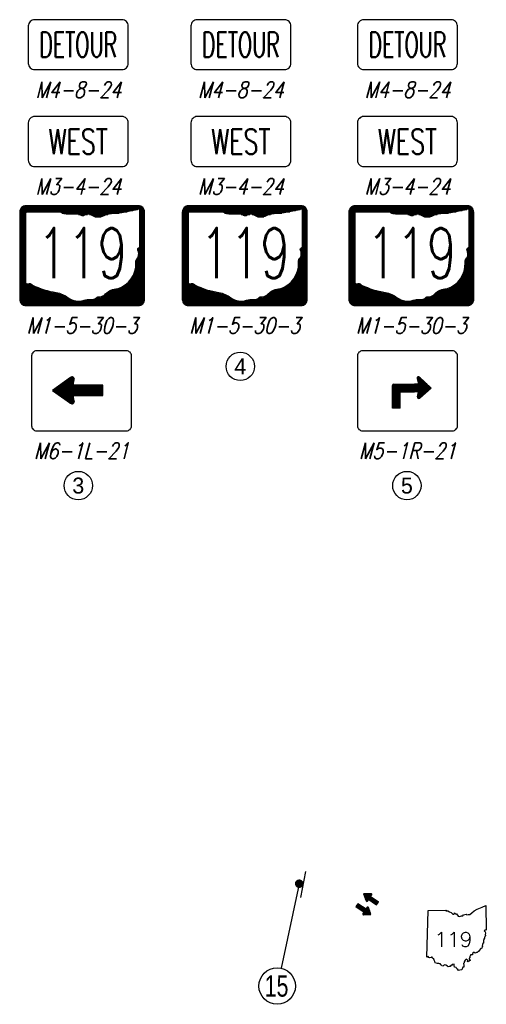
# Model space of a CAD drawing. Header units: feet. Extents: x 1267057 to 1687180, y 137439 to 673336.
# Tile 87 of 159: x 1450296 to 1466714, y 291266 to 325891. Entities that reach past the tile are written whole.
import ezdxf
from ezdxf.enums import TextEntityAlignment as Align

# ---------------------------------------------------------------- set-up
doc = ezdxf.new("R2010")
doc.units = ezdxf.units.FT
doc.header["$MEASUREMENT"] = 0
for name, color, linetype in [('61', 247, 'Continuous'), ('62', 247, 'Continuous'), ('SHEET', 4, 'Continuous'), ('SIGN', 9, 'Continuous')]:
    doc.layers.add(name, color=color, linetype=linetype)
doc.styles.add('CODE', font='SIMPLEX', dxfattribs={"width": 0.8, "oblique": 15, "height": 0.16})
doc.styles.add('NUMERALS', font='SIMPLEX', dxfattribs={"width": 0.7, "height": 12})
doc.styles.add('SIGN', font='SIMPLEX', dxfattribs={"width": 0.7})
doc.styles.get("Standard").update_dxf_attribs({"font": 'font31.shx'})
doc.styles.add('TXT', font='simplex.shx')

# ---------------------------------------------------------------- blocks, each defined once
blk = doc.blocks.new('*X17')
at = {"color": 0}
for p, q in [((2.3812, 2.9625), (3.5543, 2.9625)), ((2.3891, 2.975), (3.6109, 2.975)), ((2.403, 2.9875), (3.597, 2.9875)), ((3.5738, 2.9625), (3.6188, 2.9625)), ((2.375, 2.9375), (3.45, 2.9375)), ((2.375, 2.925), (2.4345, 2.925)), ((2.375, 2.9125), (2.4345, 2.9125)), ((2.375, 2.9), (2.4345, 2.9)), ((2.375, 2.8875), (2.4345, 2.8875)), ((2.375, 2.875), (2.4345, 2.875)), ((2.375, 2.8625), (2.4345, 2.8625)), ((2.3767, 2.95), (3.5072, 2.95)), ((2.8005, 2.925), (3.3714, 2.925)), ((2.9651, 2.9125), (3.052, 2.9125)), ((2.9955, 2.9), (3.0173, 2.9)), ((3.0734, 2.9125), (3.2569, 2.9125)), ((3.1059, 2.9), (3.2176, 2.9)), ((3.1303, 2.8875), (3.1894, 2.8875)), ((3.5776, 2.95), (3.6233, 2.95)), ((3.5776, 2.9375), (3.625, 2.9375)), ((3.5776, 2.925), (3.625, 2.925)), ((3.5776, 2.9125), (3.625, 2.9125)), ((3.5776, 2.9), (3.625, 2.9)), ((3.5776, 2.8875), (3.625, 2.8875)), ((3.5776, 2.875), (3.625, 2.875)), ((3.5776, 2.8625), (3.625, 2.8625)), ((2.375, 2.85), (2.4345, 2.85)), ((2.375, 2.8375), (2.4345, 2.8375)), ((2.375, 2.825), (2.4345, 2.825)), ((2.375, 2.8125), (2.4345, 2.8125)), ((2.375, 2.8), (2.4345, 2.8)), ((2.375, 2.7875), (2.4345, 2.7875)), ((2.375, 2.775), (2.4345, 2.775)), ((2.375, 2.7625), (2.4345, 2.7625)), ((3.5776, 2.85), (3.625, 2.85)), ((3.5776, 2.8375), (3.625, 2.8375)), ((3.5776, 2.825), (3.625, 2.825)), ((3.5776, 2.8125), (3.625, 2.8125)), ((3.5776, 2.8), (3.625, 2.8)), ((3.5776, 2.7875), (3.625, 2.7875)), ((3.5776, 2.775), (3.625, 2.775)), ((3.5776, 2.7625), (3.625, 2.7625)), ((2.375, 2.75), (2.4345, 2.75)), ((2.375, 2.7375), (2.4345, 2.7375)), ((2.375, 2.725), (2.4345, 2.725)), ((2.375, 2.7125), (2.4345, 2.7125)), ((2.375, 2.7), (2.4345, 2.7)), ((2.375, 2.6875), (2.4345, 2.6875)), ((2.375, 2.675), (2.4345, 2.675)), ((2.375, 2.6625), (2.4345, 2.6625)), ((3.5776, 2.75), (3.625, 2.75)), ((3.5776, 2.7375), (3.625, 2.7375)), ((3.5776, 2.725), (3.625, 2.725)), ((3.5776, 2.7125), (3.625, 2.7125)), ((3.5776, 2.7), (3.625, 2.7)), ((3.5776, 2.6875), (3.625, 2.6875)), ((3.5776, 2.675), (3.625, 2.675)), ((3.5776, 2.6625), (3.625, 2.6625)), ((2.375, 2.65), (2.4345, 2.65)), ((2.375, 2.6375), (2.4345, 2.6375)), ((2.375, 2.625), (2.4345, 2.625)), ((2.375, 2.6125), (2.4345, 2.6125)), ((2.375, 2.6), (2.4345, 2.6)), ((2.375, 2.5875), (2.4345, 2.5875)), ((2.375, 2.575), (2.4345, 2.575)), ((2.375, 2.5625), (2.4345, 2.5625)), ((3.5561, 2.5625), (3.625, 2.5625)), ((3.5615, 2.575), (3.625, 2.575)), ((3.5773, 2.5875), (3.625, 2.5875)), ((3.5776, 2.65), (3.625, 2.65)), ((3.5776, 2.6375), (3.625, 2.6375)), ((3.5776, 2.625), (3.625, 2.625)), ((3.5776, 2.6125), (3.625, 2.6125)), ((3.5776, 2.6), (3.625, 2.6)), ((2.375, 2.55), (2.4345, 2.55)), ((2.375, 2.5375), (2.4345, 2.5375)), ((2.375, 2.525), (2.4345, 2.525)), ((2.375, 2.5125), (2.4345, 2.5125)), ((2.375, 2.5), (2.4345, 2.5)), ((2.375, 2.4875), (2.4345, 2.4875)), ((2.375, 2.475), (2.4345, 2.475)), ((2.375, 2.4625), (2.4345, 2.4625)), ((3.544, 2.4625), (3.625, 2.4625)), ((3.5512, 2.475), (3.625, 2.475)), ((3.5601, 2.55), (3.625, 2.55)), ((3.5612, 2.4875), (3.625, 2.4875)), ((3.5638, 2.5375), (3.625, 2.5375)), ((3.5644, 2.5), (3.625, 2.5)), ((3.5657, 2.525), (3.625, 2.525)), ((3.5659, 2.5125), (3.625, 2.5125)), ((2.375, 2.45), (2.4345, 2.45)), ((2.375, 2.4375), (2.4345, 2.4375)), ((2.375, 2.425), (2.4345, 2.425)), ((2.375, 2.4125), (2.4345, 2.4125)), ((2.375, 2.4), (2.4345, 2.4)), ((2.375, 2.3875), (2.4345, 2.3875)), ((2.375, 2.375), (2.4345, 2.375)), ((3.5351, 2.375), (3.625, 2.375)), ((3.5368, 2.3875), (3.625, 2.3875)), ((3.5378, 2.4), (3.625, 2.4)), ((3.5379, 2.4375), (3.625, 2.4375)), ((3.5381, 2.425), (3.625, 2.425)), ((3.5383, 2.4125), (3.625, 2.4125)), ((3.5397, 2.45), (3.625, 2.45)), ((2.375, 2.3625), (2.4345, 2.3625)), ((2.375, 2.35), (2.4345, 2.35)), ((2.375, 2.3375), (2.4345, 2.3375)), ((2.375, 2.325), (2.4345, 2.325)), ((2.375, 2.3125), (2.4345, 2.3125)), ((2.375, 2.3), (2.4345, 2.3)), ((2.375, 2.2875), (2.4345, 2.2875)), ((2.375, 2.275), (2.4345, 2.275)), ((3.4967, 2.275), (3.625, 2.275)), ((3.5043, 2.2875), (3.625, 2.2875)), ((3.511, 2.3), (3.625, 2.3)), ((3.5168, 2.3125), (3.625, 2.3125)), ((3.5219, 2.325), (3.625, 2.325)), ((3.5262, 2.3375), (3.625, 2.3375)), ((3.5298, 2.35), (3.625, 2.35)), ((3.5328, 2.3625), (3.625, 2.3625)), ((2.375, 2.2625), (2.4345, 2.2625)), ((2.375, 2.25), (2.4345, 2.25)), ((2.375, 2.2375), (2.4345, 2.2375)), ((2.375, 2.225), (2.4356, 2.225)), ((2.375, 2.2125), (2.4953, 2.2125)), ((2.375, 2.2), (2.5128, 2.2)), ((2.375, 2.1875), (2.5411, 2.1875)), ((2.375, 2.175), (2.5725, 2.175)), ((3.3742, 2.175), (3.625, 2.175)), ((3.4014, 2.1875), (3.625, 2.1875)), ((3.4224, 2.2), (3.625, 2.2)), ((3.4397, 2.2125), (3.625, 2.2125)), ((3.4544, 2.225), (3.625, 2.225)), ((3.4671, 2.2375), (3.625, 2.2375)), ((3.4783, 2.25), (3.625, 2.25)), ((3.4881, 2.2625), (3.625, 2.2625)), ((2.375, 2.1625), (2.6083, 2.1625)), ((2.375, 2.15), (2.6505, 2.15)), ((2.375, 2.1375), (2.7038, 2.1375)), ((2.375, 2.125), (2.7681, 2.125)), ((2.375, 2.1125), (2.8037, 2.1125)), ((2.375, 2.1), (2.8287, 2.1)), ((2.375, 2.0875), (2.8486, 2.0875)), ((2.375, 2.075), (2.8657, 2.075)), ((3.1389, 2.075), (3.625, 2.075)), ((3.1569, 2.0875), (3.1756, 2.0875)), ((3.1833, 2.0875), (3.625, 2.0875)), ((3.2151, 2.1), (3.625, 2.1)), ((3.2309, 2.1125), (3.625, 2.1125)), ((3.2431, 2.125), (3.625, 2.125)), ((3.2583, 2.1375), (3.625, 2.1375)), ((3.2785, 2.15), (3.625, 2.15)), ((3.3108, 2.1625), (3.625, 2.1625)), ((2.375, 2.0625), (2.8869, 2.0625)), ((2.3763, 2.05), (2.9201, 2.05)), ((2.3802, 2.0375), (3.6198, 2.0375)), ((2.3875, 2.025), (3.6125, 2.025)), ((2.4, 2.0125), (3.6, 2.0125)), ((3.0077, 2.05), (3.6237, 2.05)), ((3.1092, 2.0625), (3.625, 2.0625))]:
    blk.add_line(p, q, dxfattribs=at)
blk = doc.blocks.new('*X19')
at = {"color": 0}
for p, q in [((2.651, 2.475), (3.277, 2.475)), ((2.664, 2.487), (3.277, 2.487)), ((2.678, 2.5), (3.277, 2.5)), ((2.691, 2.513), (3.271, 2.513)), ((2.704, 2.525), (2.842, 2.525)), ((2.717, 2.538), (2.845, 2.538)), ((2.731, 2.55), (2.848, 2.55)), ((2.744, 2.562), (2.851, 2.562)), ((2.757, 2.575), (2.854, 2.575)), ((2.77, 2.587), (2.857, 2.587)), ((2.784, 2.6), (2.86, 2.6)), ((2.797, 2.612), (2.863, 2.612)), ((2.81, 2.625), (2.864, 2.625)), ((2.823, 2.638), (2.858, 2.638)), ((2.637, 2.45), (3.277, 2.45)), ((2.638, 2.462), (3.277, 2.462)), ((2.651, 2.438), (3.277, 2.438)), ((2.665, 2.425), (3.277, 2.425)), ((2.679, 2.413), (3.277, 2.413)), ((2.693, 2.4), (3.277, 2.4)), ((2.708, 2.388), (2.842, 2.388)), ((2.722, 2.375), (2.845, 2.375)), ((2.736, 2.362), (2.848, 2.362)), ((2.75, 2.35), (2.851, 2.35)), ((2.764, 2.337), (2.854, 2.337)), ((2.778, 2.325), (2.857, 2.325)), ((2.792, 2.312), (2.86, 2.312)), ((3.151, 2.388), (3.277, 2.388)), ((3.151, 2.375), (3.277, 2.375)), ((3.151, 2.362), (3.277, 2.362)), ((3.151, 2.35), (3.277, 2.35)), ((3.151, 2.337), (3.277, 2.337)), ((3.151, 2.325), (3.277, 2.325)), ((3.151, 2.312), (3.277, 2.312)), ((2.806, 2.3), (2.861, 2.3)), ((2.82, 2.288), (2.854, 2.288)), ((3.151, 2.3), (3.277, 2.3)), ((3.151, 2.288), (3.277, 2.288)), ((3.151, 2.275), (3.277, 2.275)), ((3.151, 2.263), (3.277, 2.263)), ((3.151, 2.25), (3.277, 2.25)), ((3.151, 2.237), (3.277, 2.237)), ((3.151, 2.225), (3.277, 2.225)), ((3.151, 2.212), (3.277, 2.212)), ((3.151, 2.2), (3.277, 2.2)), ((3.151, 2.188), (3.277, 2.188)), ((3.151, 2.175), (3.277, 2.175)), ((3.151, 2.163), (3.277, 2.163)), ((3.151, 2.15), (3.277, 2.15)), ((3.151, 2.138), (3.277, 2.138)), ((3.151, 2.125), (3.277, 2.125))]:
    blk.add_line(p, q, dxfattribs=at)
blk = doc.blocks.new('*X18')
at = {"color": 0}
for p, q in [((1.5402, 2.6625), (1.6326, 2.6625)), ((1.5574, 2.675), (1.6354, 2.675)), ((1.5746, 2.6875), (1.6363, 2.6875)), ((1.5918, 2.7), (1.6304, 2.7)), ((1.4196, 2.575), (1.9231, 2.575)), ((1.4342, 2.5625), (1.9231, 2.5625)), ((1.4368, 2.5875), (1.9231, 2.5875)), ((1.4541, 2.6), (1.9231, 2.6)), ((1.4713, 2.6125), (1.9231, 2.6125)), ((1.4885, 2.625), (1.9231, 2.625)), ((1.5057, 2.6375), (1.627, 2.6375)), ((1.5229, 2.65), (1.6298, 2.65)), ((1.4514, 2.55), (1.9231, 2.55)), ((1.4686, 2.5375), (1.9231, 2.5375)), ((1.4859, 2.525), (1.9231, 2.525)), ((1.5031, 2.5125), (1.6265, 2.5125)), ((1.5203, 2.5), (1.6293, 2.5)), ((1.5375, 2.4875), (1.6321, 2.4875)), ((1.5547, 2.475), (1.6349, 2.475)), ((1.572, 2.4625), (1.6366, 2.4625)), ((1.5892, 2.45), (1.632, 2.45))]:
    blk.add_line(p, q, dxfattribs=at)
blk = doc.blocks.new('*X15')
at = {"color": 0}
for p, q in [((1.54, 2.663), (1.633, 2.663)), ((1.557, 2.675), (1.635, 2.675)), ((1.575, 2.688), (1.636, 2.688)), ((1.592, 2.7), (1.63, 2.7)), ((1.42, 2.575), (1.923, 2.575)), ((1.434, 2.562), (1.923, 2.562)), ((1.437, 2.587), (1.923, 2.587)), ((1.451, 2.55), (1.923, 2.55)), ((1.454, 2.6), (1.923, 2.6)), ((1.469, 2.538), (1.923, 2.538)), ((1.471, 2.612), (1.923, 2.612)), ((1.486, 2.525), (1.923, 2.525)), ((1.488, 2.625), (1.923, 2.625)), ((1.503, 2.513), (1.627, 2.513)), ((1.506, 2.638), (1.627, 2.638)), ((1.52, 2.5), (1.629, 2.5)), ((1.523, 2.65), (1.63, 2.65)), ((1.538, 2.487), (1.632, 2.487)), ((1.555, 2.475), (1.635, 2.475)), ((1.572, 2.462), (1.637, 2.462)), ((1.589, 2.45), (1.632, 2.45))]:
    blk.add_line(p, q, dxfattribs=at)
blk = doc.blocks.new('370')
at = {"color": 0, "linetype": 'ByBlock'}
for p, q in [((0, 0.1001), (0, -0.1001)), ((0, 0), (0.063, 0))]:
    blk.add_line(p, q, dxfattribs=at)

msp = doc.modelspace()

# ---------------------------------------------------------------- linework, layer by layer
for points in [[(1452420, 319038, 0.06336), (1452011, 319051, -0.174044), (1451722, 319129), (1450545, 319129, 0.414214), (1450506, 319087), (1450506, 316647, 0.395667), (1450543, 316605, 0.057944), (1450625, 316609, -0.284496), (1450745, 316557, 0.073372), (1451583, 316297, -0.125673), (1452001, 316116, 0.247435), (1452560, 316025, -0.111792), (1452779, 316051, 0.206964), (1453019, 316129, -0.300474), (1453118, 316142, 0.178145), (1453318, 316246, -0.213349), (1453736, 316427, 0.347635), (1454385, 317350, -0.222258), (1454465, 317544, 0.192645), (1454455, 317791, -0.479082), (1454493, 317872, 0.354759), (1454524, 317913), (1454524, 319190, 0.497906), (1454474, 319230, -0.057055), (1453527, 319064, 0.102558), (1453198, 318973, -0.2725), (1452869, 318999, 0.289933), (1452580, 319012, -0.350735)], [(1458141, 319038, 0.06336), (1457732, 319051, -0.174044), (1457443, 319129), (1456266, 319129, 0.414214), (1456226, 319087), (1456226, 316647, 0.395667), (1456263, 316605, 0.057944), (1456346, 316609, -0.284496), (1456466, 316557, 0.073372), (1457303, 316297, -0.125673), (1457722, 316116, 0.247435), (1458281, 316025, -0.111792), (1458500, 316051, 0.206964), (1458739, 316129, -0.300474), (1458839, 316142, 0.178145), (1459038, 316246, -0.213349), (1459457, 316427, 0.347635), (1460105, 317350, -0.222258), (1460185, 317544, 0.192645), (1460175, 317791, -0.479082), (1460214, 317872, 0.354759), (1460245, 317913), (1460245, 319190, 0.497906), (1460195, 319230, -0.057055), (1459248, 319064, 0.102558), (1458919, 318973, -0.2725), (1458590, 318999, 0.289933), (1458300, 319012, -0.350735)], [(1464002, 319038, 0.06336), (1463593, 319051, -0.174044), (1463304, 319129), (1462127, 319129, 0.414214), (1462088, 319087), (1462088, 316647, 0.395667), (1462125, 316605, 0.057944), (1462207, 316609, -0.284496), (1462327, 316557, 0.073372), (1463164, 316297, -0.125673), (1463583, 316116, 0.247435), (1464142, 316025, -0.111792), (1464361, 316051, 0.206964), (1464600, 316129, -0.300474), (1464700, 316142, 0.178145), (1464899, 316246, -0.213349), (1465318, 316427, 0.347635), (1465967, 317350, -0.222258), (1466046, 317544, 0.192645), (1466036, 317791, -0.479082), (1466075, 317872, 0.354759), (1466106, 317913), (1466106, 319190, 0.497906), (1466056, 319230, -0.057055), (1465109, 319064, 0.102558), (1464780, 318973, -0.2725), (1464451, 318999, 0.289933), (1464162, 319012, -0.350735)]]:
    msp.add_lwpolyline(points, format="xyb", close=True)
at = {"layer": '61', "color": 5, "linetype": 'Continuous'}
for p, q in [((1466394, 294618), (1466562, 294681)), ((1466562, 294681), (1466695, 294737)), ((1466695, 294737), (1466714, 293885)), ((1464622, 292923), (1464668, 294564)), ((1464668, 294564), (1465305, 294575)), ((1464668, 294564), (1464668, 294564)), ((1465305, 294575), (1465295, 294555)), ((1465295, 294555), (1465355, 294551)), ((1465355, 294551), (1465419, 294516)), ((1465419, 294516), (1465473, 294494)), ((1465473, 294494), (1465539, 294442)), ((1465539, 294442), (1465578, 294442)), ((1465578, 294442), (1465595, 294485)), ((1465595, 294485), (1465625, 294452)), ((1465625, 294452), (1465661, 294446)), ((1465661, 294446), (1465723, 294367)), ((1465723, 294367), (1465775, 294350)), ((1465775, 294350), (1465836, 294377)), ((1465836, 294377), (1465882, 294382)), ((1465882, 294382), (1465915, 294408)), ((1465915, 294408), (1466003, 294431)), ((1466003, 294431), (1466027, 294418)), ((1466027, 294418), (1466073, 294420)), ((1466073, 294420), (1466097, 294430)), ((1466097, 294430), (1466137, 294421)), ((1466137, 294421), (1466208, 294481)), ((1466208, 294481), (1466281, 294551)), ((1466281, 294551), (1466394, 294618)), ((1466664, 293879), (1466643, 293855)), ((1466643, 293855), (1466669, 293815)), ((1466654, 293624), (1466647, 293594)), ((1466673, 293656), (1466654, 293624)), ((1466694, 293873), (1466664, 293879)), ((1466669, 293815), (1466681, 293773)), ((1466681, 293773), (1466670, 293727)), ((1466670, 293727), (1466680, 293688)), ((1466680, 293688), (1466673, 293656)), ((1466714, 293885), (1466694, 293873)), ((1466568, 293285), (1466556, 293241)), ((1466583, 293350), (1466564, 293332)), ((1466564, 293332), (1466582, 293296)), ((1466582, 293296), (1466568, 293285)), ((1466595, 293394), (1466579, 293378)), ((1466579, 293378), (1466583, 293350)), ((1466615, 293422), (1466589, 293415)), ((1466589, 293415), (1466595, 293394)), ((1466620, 293477), (1466612, 293447)), ((1466612, 293447), (1466615, 293422)), ((1466633, 293544), (1466617, 293530)), ((1466617, 293530), (1466620, 293477)), ((1466647, 293594), (1466631, 293562)), ((1466631, 293562), (1466633, 293544)), ((1464664, 292948), (1464622, 292923)), ((1464695, 292918), (1464664, 292948)), ((1464806, 292927), (1464789, 292926)), ((1464816, 292884), (1464806, 292927)), ((1466144, 292973), (1466130, 292947)), ((1466130, 292947), (1466138, 292901)), ((1466160, 292980), (1466144, 292973)), ((1466225, 293004), (1466157, 293006)), ((1466157, 293006), (1466160, 292980)), ((1466232, 293055), (1466225, 293004)), ((1466286, 293100), (1466232, 293055)), ((1466317, 293063), (1466286, 293100)), ((1466365, 293084), (1466317, 293063)), ((1466396, 293085), (1466365, 293084)), ((1466410, 293115), (1466396, 293085)), ((1466436, 293123), (1466410, 293115)), ((1466459, 293153), (1466436, 293123)), ((1466524, 293232), (1466459, 293153)), ((1466556, 293241), (1466524, 293232)), ((1464718, 292900), (1464695, 292918)), ((1464774, 292908), (1464718, 292900)), ((1464789, 292926), (1464774, 292908)), ((1464867, 292856), (1464816, 292884)), ((1464881, 292819), (1464867, 292856)), ((1464908, 292767), (1464881, 292819)), ((1464913, 292724), (1464908, 292767)), ((1464994, 292698), (1464913, 292724)), ((1465039, 292705), (1464994, 292698)), ((1465099, 292687), (1465039, 292705)), ((1465105, 292654), (1465099, 292687)), ((1465133, 292645), (1465105, 292654)), ((1465144, 292614), (1465133, 292645)), ((1465190, 292602), (1465144, 292614)), ((1465202, 292630), (1465190, 292602)), ((1465260, 292653), (1465202, 292630)), ((1465288, 292638), (1465260, 292653)), ((1465349, 292609), (1465288, 292638)), ((1465374, 292580), (1465349, 292609)), ((1465411, 292594), (1465374, 292580)), ((1465446, 292596), (1465411, 292594)), ((1465461, 292626), (1465446, 292596)), ((1465487, 292634), (1465461, 292626)), ((1465507, 292663), (1465487, 292634)), ((1465579, 292675), (1465507, 292663)), ((1465585, 292627), (1465579, 292675)), ((1465598, 292568), (1465585, 292627)), ((1465940, 292723), (1465906, 292700)), ((1465906, 292700), (1465928, 292647)), ((1465928, 292647), (1465924, 292610)), ((1465924, 292610), (1465924, 292575)), ((1465964, 292817), (1465940, 292761)), ((1465940, 292761), (1465940, 292723)), ((1466010, 292852), (1465964, 292817)), ((1466059, 292808), (1466010, 292852)), ((1466049, 292772), (1466059, 292808)), ((1466078, 292762), (1466049, 292772)), ((1466106, 292805), (1466078, 292762)), ((1466138, 292901), (1466106, 292889)), ((1466106, 292889), (1466110, 292862)), ((1466140, 292795), (1466106, 292805)), ((1466110, 292862), (1466131, 292846)), ((1466131, 292846), (1466140, 292795)), ((1465651, 292562), (1465598, 292568)), ((1465675, 292519), (1465651, 292562)), ((1465712, 292496), (1465675, 292519)), ((1465730, 292454), (1465712, 292496)), ((1465781, 292464), (1465730, 292454)), ((1465856, 292482), (1465781, 292464)), ((1465882, 292577), (1465856, 292482)), ((1465924, 292575), (1465882, 292577))]:
    msp.add_line(p, q, dxfattribs=at)
at = {"layer": '62', "color": 5, "linetype": 'Continuous'}
for p, q in [((1466394, 294618), (1466562, 294681)), ((1466562, 294681), (1466695, 294737)), ((1466695, 294737), (1466714, 293885)), ((1464622, 292923), (1464668, 294564)), ((1464668, 294564), (1465305, 294575)), ((1465305, 294575), (1465295, 294555)), ((1465295, 294555), (1465355, 294551)), ((1465355, 294551), (1465419, 294516)), ((1465419, 294516), (1465473, 294494)), ((1465473, 294494), (1465539, 294442)), ((1465539, 294442), (1465578, 294442)), ((1465578, 294442), (1465595, 294485)), ((1465595, 294485), (1465625, 294452)), ((1465625, 294452), (1465661, 294446)), ((1465661, 294446), (1465723, 294367)), ((1465723, 294367), (1465775, 294350)), ((1465775, 294350), (1465836, 294377)), ((1465836, 294377), (1465882, 294382)), ((1465882, 294382), (1465915, 294408)), ((1465915, 294408), (1466003, 294431)), ((1466003, 294431), (1466027, 294418)), ((1466027, 294418), (1466073, 294420)), ((1466073, 294420), (1466097, 294430)), ((1466097, 294430), (1466137, 294421)), ((1466137, 294421), (1466208, 294481)), ((1466208, 294481), (1466281, 294551)), ((1466281, 294551), (1466394, 294618)), ((1466664, 293879), (1466643, 293855)), ((1466643, 293855), (1466669, 293815)), ((1466654, 293624), (1466647, 293594)), ((1466673, 293656), (1466654, 293624)), ((1466694, 293873), (1466664, 293879)), ((1466669, 293815), (1466681, 293773)), ((1466681, 293773), (1466670, 293727)), ((1466670, 293727), (1466680, 293688)), ((1466680, 293688), (1466673, 293656)), ((1466714, 293885), (1466694, 293873)), ((1466568, 293285), (1466556, 293241)), ((1466583, 293350), (1466564, 293332)), ((1466564, 293332), (1466582, 293296)), ((1466582, 293296), (1466568, 293285)), ((1466595, 293394), (1466579, 293378)), ((1466579, 293378), (1466583, 293350)), ((1466615, 293422), (1466589, 293415)), ((1466589, 293415), (1466595, 293394)), ((1466620, 293477), (1466612, 293447)), ((1466612, 293447), (1466615, 293422)), ((1466633, 293544), (1466617, 293530)), ((1466617, 293530), (1466620, 293477)), ((1466647, 293594), (1466631, 293562)), ((1466631, 293562), (1466633, 293544)), ((1464664, 292948), (1464622, 292923)), ((1464695, 292918), (1464664, 292948)), ((1464806, 292927), (1464789, 292926)), ((1464816, 292884), (1464806, 292927)), ((1466144, 292973), (1466130, 292947)), ((1466130, 292947), (1466138, 292901)), ((1466160, 292980), (1466144, 292973)), ((1466225, 293004), (1466157, 293006)), ((1466157, 293006), (1466160, 292980)), ((1466232, 293055), (1466225, 293004)), ((1466286, 293100), (1466232, 293055)), ((1466317, 293063), (1466286, 293100)), ((1466365, 293084), (1466317, 293063)), ((1466396, 293085), (1466365, 293084)), ((1466410, 293115), (1466396, 293085)), ((1466436, 293123), (1466410, 293115)), ((1466459, 293153), (1466436, 293123)), ((1466524, 293232), (1466459, 293153)), ((1466556, 293241), (1466524, 293232)), ((1464718, 292900), (1464695, 292918)), ((1464774, 292908), (1464718, 292900)), ((1464789, 292926), (1464774, 292908)), ((1464867, 292856), (1464816, 292884)), ((1464881, 292819), (1464867, 292856)), ((1464908, 292767), (1464881, 292819)), ((1464913, 292724), (1464908, 292767)), ((1464994, 292698), (1464913, 292724)), ((1465039, 292705), (1464994, 292698)), ((1465099, 292687), (1465039, 292705)), ((1465105, 292654), (1465099, 292687)), ((1465133, 292645), (1465105, 292654)), ((1465144, 292614), (1465133, 292645)), ((1465190, 292602), (1465144, 292614)), ((1465202, 292630), (1465190, 292602)), ((1465260, 292653), (1465202, 292630)), ((1465288, 292638), (1465260, 292653)), ((1465349, 292609), (1465288, 292638)), ((1465374, 292580), (1465349, 292609)), ((1465411, 292594), (1465374, 292580)), ((1465446, 292596), (1465411, 292594)), ((1465461, 292626), (1465446, 292596)), ((1465487, 292634), (1465461, 292626)), ((1465507, 292663), (1465487, 292634)), ((1465579, 292675), (1465507, 292663)), ((1465585, 292627), (1465579, 292675)), ((1465598, 292568), (1465585, 292627)), ((1465940, 292723), (1465906, 292700)), ((1465906, 292700), (1465928, 292647)), ((1465928, 292647), (1465924, 292610)), ((1465924, 292610), (1465924, 292575)), ((1465964, 292817), (1465940, 292761)), ((1465940, 292761), (1465940, 292723)), ((1466010, 292852), (1465964, 292817)), ((1466059, 292808), (1466010, 292852)), ((1466049, 292772), (1466059, 292808)), ((1466078, 292762), (1466049, 292772)), ((1466106, 292805), (1466078, 292762)), ((1466138, 292901), (1466106, 292889)), ((1466106, 292889), (1466110, 292862)), ((1466140, 292795), (1466106, 292805)), ((1466110, 292862), (1466131, 292846)), ((1466131, 292846), (1466140, 292795)), ((1465651, 292562), (1465598, 292568)), ((1465675, 292519), (1465651, 292562)), ((1465712, 292496), (1465675, 292519)), ((1465730, 292454), (1465712, 292496)), ((1465781, 292464), (1465730, 292454)), ((1465856, 292482), (1465781, 292464)), ((1465882, 292577), (1465856, 292482)), ((1465924, 292575), (1465882, 292577))]:
    msp.add_line(p, q, dxfattribs=at)
at = {"layer": 'SHEET'}
msp.add_lwpolyline([(1460132, 295507), (1459491, 292536)], dxfattribs=at)
at = {"layer": 'SHEET', "const_width": 150}
msp.add_lwpolyline([(1460060, 295486, 1), (1460204, 295529, 1)], format="xyb", close=True, dxfattribs=at)
at = {"layer": 'SHEET'}
for centre, radius in [((1458057, 313699), 500), ((1452358, 309508), 500), ((1463919, 309508), 500), ((1459356, 291909), 642)]:
    msp.add_circle(centre, radius, dxfattribs=at)
at = {"layer": 'SIGN'}
for p, q in [((1463413, 312227), (1463413, 313029)), ((1463455, 313071), (1464185, 313071)), ((1464246, 313071), (1464185, 313071)), ((1464330, 313071), (1464246, 313071)), ((1464281, 313275), (1464330, 313071)), ((1464773, 312936), (1464364, 313323)), ((1463677, 312227), (1463677, 312787)), ((1463698, 312808), (1464185, 312808)), ((1464250, 312808), (1464185, 312808)), ((1464330, 312808), (1464250, 312808)), ((1464288, 312633), (1464330, 312808)), ((1464770, 312939), (1464369, 312583)), ((1463677, 312227), (1463413, 312227))]:
    msp.add_line(p, q, dxfattribs=at)
for points in [[(1454116, 324353), (1454116, 325672, 0.414214), (1453896, 325891), (1450820, 325891, 0.414214), (1450600, 325672), (1450600, 324353, 0.414214), (1450820, 324134), (1453896, 324134, 0.414214)], [(1459836, 324353), (1459836, 325672, 0.414214), (1459617, 325891), (1456541, 325891, 0.414214), (1456321, 325672), (1456321, 324353, 0.414214), (1456541, 324134), (1459617, 324134, 0.414214)], [(1465698, 324353), (1465698, 325672, 0.414214), (1465478, 325891), (1462402, 325891, 0.414214), (1462182, 325672), (1462182, 324353, 0.414214), (1462402, 324134), (1465478, 324134, 0.414214)], [(1454116, 320948), (1454116, 322266, 0.414214), (1453896, 322486), (1450820, 322486, 0.414214), (1450600, 322266), (1450600, 320948, 0.414214), (1450820, 320728), (1453896, 320728, 0.414214)], [(1459836, 320948), (1459836, 322266, 0.414214), (1459617, 322486), (1456541, 322486, 0.414214), (1456321, 322266), (1456321, 320948, 0.414214), (1456541, 320728), (1459617, 320728, 0.414214)], [(1465698, 320948), (1465698, 322266, 0.414214), (1465478, 322486), (1462402, 322486, 0.414214), (1462182, 322266), (1462182, 320948, 0.414214), (1462402, 320728), (1465478, 320728, 0.414214)], [(1454691, 316057), (1454691, 319126, 0.414214), (1454471, 319345), (1450516, 319345, 0.414214), (1450296, 319126), (1450296, 316057, 0.414214), (1450516, 315837), (1454471, 315837, 0.414214)], [(1460412, 316057), (1460412, 319126, 0.414214), (1460192, 319345), (1456237, 319345, 0.414214), (1456017, 319126), (1456017, 316057, 0.414214), (1456237, 315837), (1460192, 315837, 0.414214)], [(1466273, 316057), (1466273, 319126, 0.414214), (1466053, 319345), (1462098, 319345, 0.414214), (1461878, 319126), (1461878, 316057, 0.414214), (1462098, 315837), (1466053, 315837, 0.414214)], [(1454230, 311609), (1454230, 314070, 0.414214), (1454055, 314246), (1450891, 314246, 0.414214), (1450715, 314070), (1450715, 311609, 0.414214), (1450891, 311433), (1454055, 311433, 0.414214)], [(1465698, 311609), (1465698, 314070, 0.414214), (1465522, 314246), (1462358, 314246, 0.414214), (1462182, 314070), (1462182, 311609, 0.414214), (1462358, 311433), (1465522, 311433, 0.414214)], [(1452177, 313040), (1452218, 313223, 0.691214), (1452081, 313313), (1451453, 312857), (1452081, 312401, 0.691214), (1452218, 312492), (1452177, 312674), (1453227, 312674), (1453227, 313040)]]:
    msp.add_lwpolyline(points, format="xyb", close=True, dxfattribs=at)
at = {"layer": 'SIGN', "color": 6}
for points in [[(1462632, 295061), (1462677, 295104, 0.691214), (1462657, 295154), (1462398, 295146), (1462486, 294903, 0.691214), (1462541, 294902), (1462564, 294960), (1462853, 294763), (1462922, 294864)], [(1462418, 294506), (1462373, 294464, 0.691214), (1462394, 294413), (1462652, 294421), (1462564, 294665, 0.691214), (1462509, 294665), (1462487, 294607), (1462197, 294804), (1462128, 294703)]]:
    msp.add_lwpolyline(points, format="xyb", close=True, dxfattribs=at)
at = {"layer": 'SIGN'}
for centre, radius, start, end in [((1463455, 313029), 42, 90, 180), ((1464330, 313286), 50, 46.645, 193.4693), ((1463698, 312787), 21, 90, 180), ((1464336, 312621), 50, 166.3428, 311.5632)]:
    msp.add_arc(centre, radius, start, end, dxfattribs=at)

# ---------------------------------------------------------------- block references
at = {"layer": 'SHEET', "xscale": 4687.500000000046, "yscale": 4687.500000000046, "zscale": 4687.500000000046, "rotation": 168.7868890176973}
msp.add_blockref('370', (1460277, 295479), dxfattribs=at)
at = {"layer": 'SIGN'}
for name, p, xscale, yscale, zscale in [('*X17', (1441947, 308806), 3515.625, 3515.625, 3515.625), ('*X17', (1447668, 308806), 3515.625, 3515.625, 3515.625), ('*X17', (1453529, 308806), 3515.625, 3515.625, 3515.625), ('*X18', (1446466, 303808), 3515.625, 3515.625, 3515.625), ('*X19', (1470295, 307782), -2100, 2100, 2100)]:
    msp.add_blockref(name, p, dxfattribs=dict(at, xscale=xscale, yscale=yscale, zscale=zscale))
at = {"layer": 'SIGN', "color": 6}
for p, xscale, yscale, zscale, rotation in [((1459329, 293583), 1171.875000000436, 1171.875000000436, 1171.875000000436, 325.846868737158), ((1465721, 295985), 1171.875000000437, 1171.875000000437, 1171.875000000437, 145.846868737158)]:
    msp.add_blockref('*X15', p, dxfattribs=dict(at, xscale=xscale, yscale=yscale, zscale=zscale, rotation=rotation))

# ---------------------------------------------------------------- texts
at = {"layer": '62', "color": 5, "linetype": 'Continuous', "style": 'TXT'}
msp.add_attdef('119', text='202', height=517.5, dxfattribs=at).set_placement((1465557, 293548), align=Align.MIDDLE)
at = {"layer": 'SHEET'}
for s, p in [('4', (1458057, 313699)), ('3', (1452358, 309508)), ('5', (1463919, 309508))]:
    msp.add_text(s, height=562, dxfattribs=at).set_placement(p, align=Align.MIDDLE_CENTER)
at = {"layer": 'SHEET', "width": 0.75}
msp.add_text('15', height=750, dxfattribs=at).set_placement((1459334, 291911), align=Align.MIDDLE_CENTER)
at = {"layer": 'SIGN', "style": 'SIGN'}
for s, width, p in [('DETOUR', 0.6, (1452358, 324573)), ('DETOUR', 0.6, (1458079, 324573)), ('DETOUR', 0.6, (1463940, 324573)), ('WEST', 0.7, (1452358, 321167)), ('WEST', 0.7, (1458079, 321167)), ('WEST', 0.7, (1463940, 321167))]:
    msp.add_text(s, height=878.9, dxfattribs=dict(at, width=width)).set_placement(p, align=Align.CENTER)
at = {"layer": 'SIGN', "style": 'CODE', "oblique": 15, "width": 0.8}
for tag, text, p in [('M4-8-24', 'OM-23-24', (1452358, 323430)), ('M4-8-24', 'OM-23-24', (1458079, 323430)), ('M4-8-24', 'OM-23-24', (1463940, 323430)), ('M3-4-24', 'M-39-24', (1452358, 320025)), ('M3-4-24', 'M-39-24', (1458079, 320025)), ('M3-4-24', 'M-39-24', (1463940, 320025)), ('M1-5-30-3', 'M-2-24-3', (1452494, 315134)), ('M1-5-30-3', 'M-2-24-3', (1458214, 315134)), ('M1-5-30-3', 'M-2-24-3', (1464076, 315134)), ('M6-1L-21', 'OC-29-30', (1452473, 310730)), ('M5-1R-21', 'OC-29-30', (1463940, 310730))]:
    msp.add_attdef(tag, text=text, height=562.5, dxfattribs=at).set_placement(p, align=Align.MIDDLE)
at = {"layer": 'SIGN', "style": 'NUMERALS', "width": 0.7}
for p in [(1452505, 316803), (1458226, 316803), (1464087, 316803)]:
    msp.add_attdef('119', text='315', height=1757.8, dxfattribs=at).set_placement(p, align=Align.CENTER)

doc.saveas('drawing.dxf')
